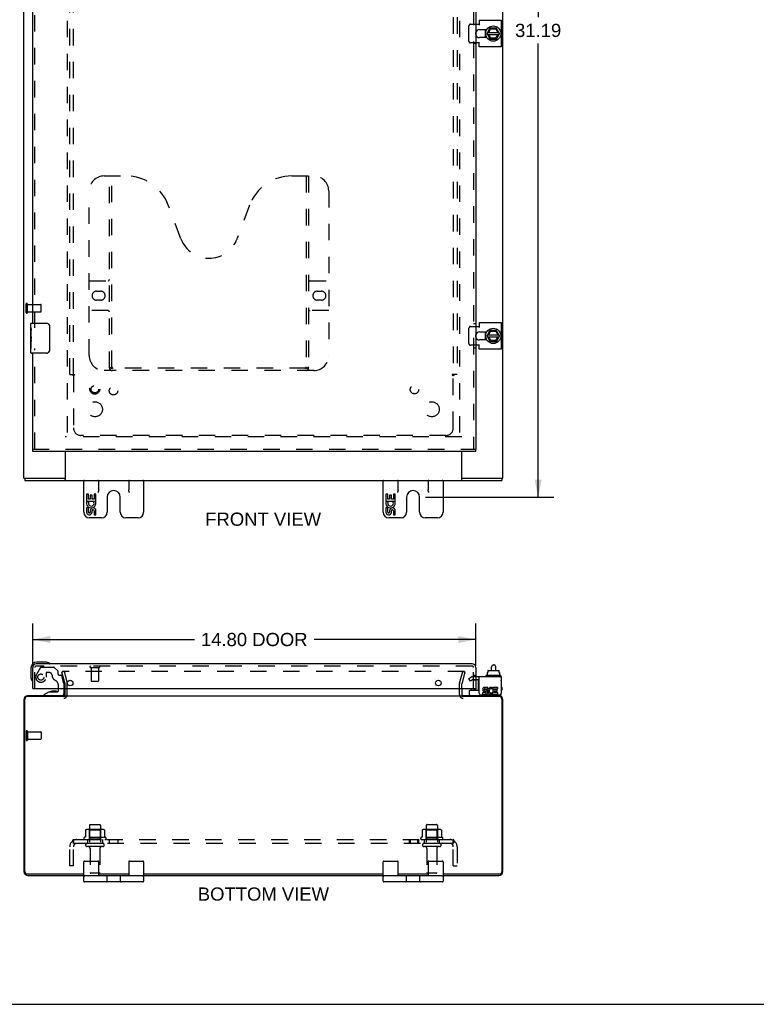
# Model space of a CAD drawing. Header units: inches. Extents: x 0 to 100, y 0 to 65.
# Tile 2 of 5: x 25 to 50, y 0 to 33. Entities that reach past the tile are written whole.
import ezdxf

# ---------------------------------------------------------------- set-up
doc = ezdxf.new("R2010")
doc.units = ezdxf.units.IN
doc.header["$LTSCALE"] = 5.5
doc.header["$MEASUREMENT"] = 0
doc.linetypes.add('HIDDEN', pattern=[0.2, 0.1, -0.1])
doc.layers.get('0').update_dxf_attribs({"linetype": 'CONTINUOUS'})
for name, color, linetype in [('DEFAULT_2', 8, 'HIDDEN'), ('DIMENSIONS', 7, 'CONTINUOUS'), ('DOOR_ASSEMBLY', 7, 'CONTINUOUS'), ('SUBPANEL', 7, 'CONTINUOUS')]:
    doc.layers.add(name, color=color, linetype=linetype)
doc.styles.get("Standard").update_dxf_attribs({"font": 'arial.ttf'})
doc.dimstyles.new('DIMSTYLE_1', dxfattribs={"dimtxt": 0.441176, "dimasz": 0.588235, "dimexe": 0.09, "dimexo": 0.07, "dimgap": 0.0375, "dimtad": 0, "dimtih": 1, "dimtoh": 1, "dimzin": 4, "dimdsep": 46, "dimtxsty": 'Standard', "dimblk": '_FILLED', "dimblk1": '_FILLED', "dimblk2": '_FILLED', "dimcen": 0.09, "dimadec": 3, "dimazin": 1, "dimtfac": 1, "dimtdec": 3, "dimtofl": 0, "dimtmove": 0, "dimatfit": 3, "dimldrblk": '_FILLED', "dimfxl": 0, "dimtolj": 1, "dimtzin": 4, "dimarcsym": 0})

# ---------------------------------------------------------------- blocks, each defined once
blk = doc.blocks.new('_FILLED')
at = {"color": 0, "linetype": 'ByBlock'}
blk.add_solid([(0, 0), (-1, 0.2), (-1, -0.2)], dxfattribs=at)
blk = doc.blocks.new('*D3')
at = {"layer": 'DIMENSIONS', "color": 2, "linetype": 'Continuous'}
for p, q in [((25.831, 11.311), (25.831, 12.716)), ((40.631, 11.311), (40.631, 12.716)), ((25.831, 12.186), (31.231, 12.186)), ((40.631, 12.186), (35.231, 12.186))]:
    blk.add_line(p, q, dxfattribs=at)
at = {"layer": 'DIMENSIONS', "color": 2, "linetype": 'Continuous', "xscale": 0.5882352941, "yscale": 0.5882352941, "zscale": 0.5882352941, "rotation": 180}
blk.add_blockref('_FILLED', (25.831, 12.186), dxfattribs=at)
at = {"layer": 'DIMENSIONS', "color": 2, "linetype": 'Continuous', "xscale": 0.5882352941, "yscale": 0.5882352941, "zscale": 0.5882352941}
blk.add_blockref('_FILLED', (40.631, 12.186), dxfattribs=at)
at = {"layer": 'DIMENSIONS', "color": 2, "linetype": 'Continuous', "insert": (33.231, 12.407), "char_height": 0.4412, "width": 3.55893, "attachment_point": 2, "line_spacing_factor": 0.9}
blk.add_mtext('14.80 DOOR', dxfattribs=at)
blk = doc.blocks.new('*D8')
at = {"layer": 'DIMENSIONS', "color": 2, "linetype": 'Continuous'}
for p, q in [((38.948, 48.128), (43.242, 48.128)), ((42.713, 48.128), (42.713, 32.976)), ((42.713, 16.941), (42.713, 32.094)), ((38.948, 16.941), (43.242, 16.941))]:
    blk.add_line(p, q, dxfattribs=at)
at = {"layer": 'DIMENSIONS', "color": 2, "linetype": 'Continuous', "xscale": 0.5882352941, "yscale": 0.5882352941, "zscale": 0.5882352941}
for p, rotation in [((42.713, 48.128), 90), ((42.713, 16.941), 270)]:
    blk.add_blockref('_FILLED', p, dxfattribs=dict(at, rotation=rotation))
at = {"layer": 'DIMENSIONS', "color": 2, "linetype": 'Continuous', "insert": (42.713, 32.755), "char_height": 0.4412, "width": 1.54166, "attachment_point": 2, "line_spacing_factor": 0.9}
blk.add_mtext('31.19', dxfattribs=at)

msp = doc.modelspace()

# ---------------------------------------------------------------- linework, layer by layer
at = {"color": 3, "linetype": 'Continuous'}
for p, q in [((25.537, 17.578), (25.537, 47.428)), ((41.537, 17.578), (41.537, 47.428)), ((40.631, 32.742), (40.743, 32.742)), ((40.743, 32.875), (41.48, 32.875)), ((40.743, 32.875), (40.743, 32.711)), ((41.48, 32.875), (41.48, 31.982)), ((40.756, 32.561), (40.999, 32.561)), ((40.999, 32.295), (40.756, 32.295)), ((40.743, 32.115), (40.631, 32.115)), ((40.743, 31.982), (40.743, 32.146)), ((41.48, 31.982), (40.743, 31.982)), ((40.743, 22.775), (41.48, 22.775)), ((40.743, 22.775), (40.743, 22.611)), ((41.48, 22.775), (41.48, 21.882)), ((40.631, 22.642), (40.743, 22.642)), ((40.756, 22.461), (40.999, 22.461)), ((40.743, 21.882), (40.743, 22.046)), ((40.999, 22.195), (40.756, 22.195)), ((40.743, 22.015), (40.631, 22.015)), ((41.48, 21.882), (40.743, 21.882)), ((26.912, 18.472), (26.912, 17.534)), ((40.162, 17.534), (40.162, 18.472)), ((25.57, 17.503), (41.504, 17.503)), ((25.649, 17.578), (26.852, 17.578)), ((40.221, 17.578), (41.424, 17.578)), ((41.48, 10.94), (40.743, 10.94)), ((40.743, 10.396), (40.743, 10.94)), ((41.48, 10.94), (41.48, 10.396)), ((26.912, 10.344), (26.912, 10.545)), ((40.162, 10.545), (40.162, 10.344)), ((41.028, 10.587), (40.928, 10.587)), ((40.928, 10.541), (41.028, 10.541)), ((41.028, 10.541), (41.028, 10.587)), ((41.172, 10.535), (41.19, 10.578)), ((41.368, 10.587), (41.198, 10.587)), ((41.198, 10.587), (41.198, 10.394)), ((41.245, 10.541), (41.368, 10.541)), ((41.245, 10.494), (41.245, 10.541)), ((41.368, 10.541), (41.368, 10.587)), ((25.57, 4.435), (25.57, 10.199)), ((26.912, 10.279), (25.65, 10.279)), ((26.899, 10.302), (25.654, 10.302)), ((26.912, 10.302), (40.162, 10.302)), ((41.424, 10.279), (40.162, 10.279)), ((41.42, 10.302), (40.175, 10.302)), ((40.803, 10.336), (41.42, 10.336)), ((40.959, 10.401), (40.858, 10.401)), ((40.858, 10.401), (40.858, 10.355)), ((40.858, 10.355), (40.959, 10.355)), ((40.913, 10.45), (40.963, 10.45)), ((40.959, 10.494), (40.928, 10.494)), ((41.198, 10.394), (41.184, 10.414)), ((41.198, 10.368), (41.198, 10.355)), ((41.198, 10.355), (41.368, 10.355)), ((41.345, 10.494), (41.245, 10.494)), ((41.245, 10.45), (41.345, 10.45)), ((41.245, 10.401), (41.245, 10.45)), ((41.368, 10.401), (41.245, 10.401)), ((41.345, 10.45), (41.345, 10.494)), ((41.368, 10.355), (41.368, 10.401)), ((41.504, 10.199), (41.504, 4.435)), ((25.537, 10.185), (25.537, 4.438)), ((41.537, 4.438), (41.537, 10.185)), ((25.65, 4.355), (27.537, 4.355)), ((25.673, 4.302), (27.537, 4.302)), ((28.037, 4.355), (29.037, 4.355)), ((28.037, 4.302), (29.037, 4.302)), ((29.537, 4.355), (37.537, 4.355)), ((29.537, 4.302), (37.537, 4.302)), ((38.037, 4.355), (39.037, 4.355)), ((38.037, 4.302), (39.037, 4.302)), ((39.537, 4.355), (41.424, 4.355)), ((39.537, 4.302), (41.401, 4.302))]:
    msp.add_line(p, q, dxfattribs=at)
at = {"color": 7, "linetype": 'Continuous'}
for p, q in [((41.014, 32.433), (41.102, 32.603)), ((41.065, 32.462), (41.125, 32.579)), ((41.319, 32.608), (41.111, 32.608)), ((41.119, 32.589), (41.125, 32.579)), ((41.125, 32.579), (41.297, 32.587)), ((41.302, 32.597), (41.297, 32.587)), ((41.297, 32.587), (41.365, 32.462)), ((41.421, 32.433), (41.327, 32.603)), ((40.949, 32.561), (40.949, 32.445)), ((40.949, 32.412), (40.949, 32.295)), ((40.965, 32.384), (40.952, 32.382)), ((41.014, 32.424), (41.102, 32.244)), ((41.028, 32.394), (41.406, 32.394)), ((41.029, 32.462), (41.405, 32.462)), ((41.131, 32.273), (41.072, 32.394)), ((41.111, 32.238), (41.318, 32.238)), ((41.125, 32.263), (41.131, 32.273)), ((41.294, 32.273), (41.131, 32.273)), ((41.365, 32.394), (41.294, 32.273)), ((41.3, 32.263), (41.294, 32.273)), ((41.327, 32.244), (41.421, 32.424)), ((40.949, 22.461), (40.949, 22.345)), ((41.014, 22.333), (41.102, 22.503)), ((41.065, 22.362), (41.125, 22.479)), ((41.319, 22.508), (41.111, 22.508)), ((41.119, 22.489), (41.125, 22.479)), ((41.125, 22.479), (41.297, 22.487)), ((41.302, 22.497), (41.297, 22.487)), ((41.297, 22.487), (41.365, 22.362)), ((41.421, 22.333), (41.327, 22.503)), ((40.949, 22.312), (40.949, 22.195)), ((40.965, 22.284), (40.952, 22.282)), ((41.014, 22.324), (41.102, 22.144)), ((41.028, 22.294), (41.406, 22.294)), ((41.029, 22.362), (41.405, 22.362)), ((41.131, 22.173), (41.072, 22.294)), ((41.111, 22.138), (41.318, 22.138)), ((41.125, 22.163), (41.131, 22.173)), ((41.294, 22.173), (41.131, 22.173)), ((41.365, 22.294), (41.294, 22.173)), ((41.3, 22.163), (41.294, 22.173)), ((41.327, 22.144), (41.421, 22.324)), ((25.537, 17.578), (25.645, 17.578)), ((25.57, 17.578), (25.57, 17.503)), ((26.852, 17.578), (26.912, 17.578)), ((26.912, 17.503), (26.912, 17.534)), ((27.537, 16.438), (27.537, 17.503)), ((28.037, 17.191), (28.037, 17.503)), ((29.037, 17.503), (29.037, 17.191)), ((29.537, 17.503), (29.537, 16.438)), ((37.537, 16.438), (37.537, 17.503)), ((38.037, 17.191), (38.037, 17.503)), ((39.037, 17.503), (39.037, 17.191)), ((39.537, 17.503), (39.537, 16.438)), ((40.162, 17.578), (40.221, 17.578)), ((40.162, 17.503), (40.162, 17.534)), ((41.424, 17.578), (41.536, 17.578)), ((41.504, 17.578), (41.504, 17.503)), ((27.691, 17.043), (27.628, 17.043)), ((27.628, 17.043), (27.628, 16.813)), ((27.628, 16.813), (27.889, 16.813)), ((27.698, 16.777), (27.641, 16.802)), ((27.691, 16.876), (27.691, 17.043)), ((27.753, 16.876), (27.691, 16.876)), ((27.814, 17.012), (27.753, 17.012)), ((27.753, 17.012), (27.753, 16.876)), ((27.814, 16.876), (27.814, 17.012)), ((27.879, 16.876), (27.814, 16.876)), ((27.889, 16.813), (27.862, 16.794)), ((27.942, 17.043), (27.879, 17.043)), ((27.879, 17.043), (27.879, 16.876)), ((27.924, 16.813), (27.942, 16.813)), ((27.942, 16.813), (27.942, 17.043)), ((28.318, 16.941), (28.318, 16.438)), ((28.756, 16.438), (28.756, 16.941)), ((37.691, 17.043), (37.628, 17.043)), ((37.628, 17.043), (37.628, 16.813)), ((37.628, 16.813), (37.889, 16.813)), ((37.698, 16.777), (37.641, 16.802)), ((37.691, 16.876), (37.691, 17.043)), ((37.753, 16.876), (37.691, 16.876)), ((37.814, 17.012), (37.753, 17.012)), ((37.753, 17.012), (37.753, 16.876)), ((37.814, 16.876), (37.814, 17.012)), ((37.879, 16.876), (37.814, 16.876)), ((37.889, 16.813), (37.862, 16.794)), ((37.942, 17.043), (37.879, 17.043)), ((37.879, 17.043), (37.879, 16.876)), ((37.924, 16.813), (37.942, 16.813)), ((37.942, 16.813), (37.942, 17.043)), ((38.318, 16.941), (38.318, 16.438)), ((38.756, 16.438), (38.756, 16.941)), ((27.691, 16.582), (27.628, 16.582)), ((27.628, 16.582), (27.628, 16.446)), ((27.691, 16.446), (27.691, 16.582)), ((27.753, 16.488), (27.753, 16.446)), ((27.814, 16.426), (27.814, 16.495)), ((27.879, 16.488), (27.879, 16.352)), ((27.942, 16.352), (27.942, 16.488)), ((37.691, 16.582), (37.628, 16.582)), ((37.628, 16.582), (37.628, 16.446)), ((37.691, 16.446), (37.691, 16.582)), ((37.753, 16.488), (37.753, 16.446)), ((37.814, 16.426), (37.814, 16.495)), ((37.879, 16.488), (37.879, 16.352)), ((37.942, 16.352), (37.942, 16.488)), ((28.133, 16.253), (27.722, 16.253)), ((27.879, 16.352), (27.942, 16.352)), ((29.352, 16.253), (28.941, 16.253)), ((38.133, 16.253), (37.722, 16.253)), ((37.879, 16.352), (37.942, 16.352)), ((39.352, 16.253), (38.941, 16.253)), ((41.16, 11.155), (41.16, 11.279)), ((41.22, 11.339), (41.24, 11.339)), ((41.3, 11.155), (41.3, 11.279)), ((40.961, 10.97), (40.961, 10.95)), ((41.458, 10.98), (40.971, 10.98)), ((41.013, 11.087), (41.028, 11.087)), ((41.013, 11.087), (41.013, 10.98)), ((41.028, 11.145), (41.028, 11.087)), ((41.04, 11.155), (41.395, 11.155)), ((41.406, 11.145), (41.406, 11.087)), ((41.406, 11.087), (41.423, 11.087)), ((41.423, 11.087), (41.423, 10.98)), ((41.468, 10.97), (41.468, 10.95)), ((40.418, 10.342), (40.418, 10.48)), ((40.428, 10.49), (40.743, 10.49)), ((41.48, 10.382), (41.48, 10.396)), ((27.537, 4.112), (27.537, 4.762)), ((27.562, 4.787), (28.012, 4.787)), ((28.037, 4.287), (28.037, 4.762)), ((29.037, 4.762), (29.037, 4.287)), ((29.062, 4.787), (29.512, 4.787)), ((29.537, 4.762), (29.537, 4.112)), ((37.537, 4.112), (37.537, 4.762)), ((37.562, 4.787), (38.012, 4.787)), ((38.037, 4.287), (38.037, 4.762)), ((39.037, 4.762), (39.037, 4.287)), ((39.062, 4.787), (39.512, 4.787)), ((39.537, 4.762), (39.537, 4.112)), ((29.512, 4.287), (27.562, 4.287)), ((28.242, 4.287), (28.242, 4.302)), ((28.832, 4.287), (28.832, 4.302)), ((39.512, 4.287), (37.562, 4.287)), ((38.242, 4.287), (38.242, 4.302)), ((38.832, 4.287), (38.832, 4.302)), ((29.512, 4.087), (27.562, 4.087)), ((28.318, 4.112), (28.318, 4.262)), ((28.756, 4.262), (28.756, 4.112)), ((39.512, 4.087), (37.562, 4.087)), ((38.318, 4.112), (38.318, 4.262)), ((38.756, 4.262), (38.756, 4.112)), ((0, 0), (100, 0))]:
    msp.add_line(p, q, dxfattribs=at)
for points in [[(40.961, 32.384), (40.963, 32.374), (40.967, 32.356), (40.972, 32.338)], [(40.972, 32.338), (40.979, 32.32), (40.987, 32.304), (40.992, 32.295)], [(40.961, 22.284), (40.963, 22.274), (40.967, 22.256), (40.972, 22.238)], [(40.972, 22.238), (40.979, 22.22), (40.987, 22.204), (40.992, 22.195)], [(28.037, 17.191), (28.036, 17.183), (28.035, 17.175), (28.034, 17.167), (28.032, 17.159), (28.029, 17.15), (28.027, 17.141), (28.023, 17.132), (28.02, 17.123), (28.016, 17.113), (28.012, 17.103)], [(29.062, 17.103), (29.057, 17.113), (29.054, 17.123), (29.05, 17.132), (29.047, 17.141), (29.044, 17.15), (29.041, 17.159), (29.039, 17.167), (29.038, 17.175), (29.037, 17.183), (29.037, 17.191)], [(38.037, 17.191), (38.036, 17.183), (38.035, 17.175), (38.034, 17.167), (38.032, 17.159), (38.029, 17.15), (38.027, 17.141), (38.023, 17.132), (38.02, 17.123), (38.016, 17.113), (38.012, 17.103)], [(39.062, 17.103), (39.057, 17.113), (39.054, 17.123), (39.05, 17.132), (39.047, 17.141), (39.044, 17.15), (39.041, 17.159), (39.039, 17.167), (39.038, 17.175), (39.037, 17.183), (39.037, 17.191)]]:
    msp.add_lwpolyline(points, dxfattribs=at)
for centre in [(41.215, 32.428), (41.215, 22.328)]:
    msp.add_circle(centre, 0.254, dxfattribs=at)
for centre, radius, start, end in [((41.111, 32.598), 0.01, 90, 152.7647), ((41.319, 32.598), 0.01, 28.8968, 90), ((41.215, 32.428), 0.266, 150.0137, 190), ((41.215, 32.428), 0.281, 151.7622, 160.7964), ((41.215, 32.428), 0.281, 199.2036, 208.2378), ((41.023, 32.428), 0.01, 152.7647, 205.9948), ((41.111, 32.248), 0.01, 205.9948, 270), ((41.318, 32.248), 0.01, 270, 332.3947), ((41.413, 32.428), 0.01, 332.3947, 28.8968), ((41.215, 32.428), 0.266, 356.1514, 3.5482), ((41.215, 22.328), 0.266, 150.0137, 190), ((41.215, 22.328), 0.281, 151.7622, 160.7964), ((41.111, 22.498), 0.01, 90, 152.7647), ((41.319, 22.498), 0.01, 28.8968, 90), ((41.215, 22.328), 0.281, 199.2036, 208.2378), ((41.023, 22.328), 0.01, 152.7647, 205.9948), ((41.111, 22.148), 0.01, 205.9948, 270), ((41.318, 22.148), 0.01, 270, 332.3947), ((41.413, 22.328), 0.01, 332.3947, 28.8968), ((41.215, 22.328), 0.266, 356.1514, 3.5482), ((27.562, 17.478), 0.025, 90, 180), ((28.012, 17.478), 0.025, 0, 90), ((29.062, 17.478), 0.025, 90, 180), ((29.512, 17.478), 0.025, 0, 90), ((37.562, 17.478), 0.025, 90, 180), ((38.012, 17.478), 0.025, 0, 90), ((39.062, 17.478), 0.025, 90, 180), ((39.512, 17.478), 0.025, 0, 90), ((28.537, 16.941), 0.219, 0, 180), ((38.537, 16.941), 0.219, 0, 180), ((27.785, 16.74), 0.157, 156.5966, 341.8791), ((27.785, 16.74), 0.0943, 156.5966, 35.1122), ((27.785, 16.74), 0.157, 25.737, 27.8532), ((27.788, 16.74), 0.154, 341.4199, 26.1963), ((37.785, 16.74), 0.157, 156.5966, 341.8791), ((37.785, 16.74), 0.0943, 156.5966, 35.1122), ((37.785, 16.74), 0.157, 25.737, 27.8532), ((37.788, 16.74), 0.154, 341.4199, 26.1963), ((27.722, 16.446), 0.0943, 179.9911, 347.4338), ((27.722, 16.446), 0.0314, 180, 0.0485), ((27.848, 16.488), 0.0943, 0, 180), ((27.848, 16.483), 0.0362, 83.4285, 161.7628), ((27.848, 16.488), 0.0314, 0, 81.2295), ((37.722, 16.446), 0.0943, 179.9911, 347.4338), ((37.722, 16.446), 0.0314, 180, 0.0485), ((37.848, 16.488), 0.0943, 0, 180), ((37.848, 16.483), 0.0362, 83.4285, 161.7628), ((37.848, 16.488), 0.0314, 0, 81.2295), ((27.722, 16.438), 0.185, 180, 270), ((28.133, 16.438), 0.185, 270, 360), ((28.941, 16.438), 0.185, 180, 270), ((29.352, 16.438), 0.185, 270, 360), ((37.722, 16.438), 0.185, 180, 270), ((38.133, 16.438), 0.185, 270, 360), ((38.941, 16.438), 0.185, 180, 270), ((39.352, 16.438), 0.185, 270, 360), ((41.22, 11.279), 0.06, 90, 180), ((41.24, 11.279), 0.06, 0, 90), ((40.971, 10.97), 0.01, 90, 180), ((40.971, 10.95), 0.01, 180, 270), ((41.458, 10.97), 0.01, 0, 90), ((41.458, 10.95), 0.01, 270, 360), ((41.465, 10.822), 0.0162, 343.791, 16.209), ((40.428, 10.48), 0.01, 90, 180), ((40.458, 10.342), 0.04, 180, 270), ((41.4, 10.382), 0.08, 280.1814, 360), ((27.562, 4.762), 0.025, 90, 180), ((28.012, 4.762), 0.025, 0, 90), ((29.062, 4.762), 0.025, 90, 180), ((29.512, 4.762), 0.025, 0, 90), ((37.562, 4.762), 0.025, 90, 180), ((38.012, 4.762), 0.025, 0, 90), ((39.062, 4.762), 0.025, 90, 180), ((39.512, 4.762), 0.025, 0, 90), ((27.562, 4.262), 0.025, 90, 180), ((28.293, 4.262), 0.025, 0, 90), ((28.781, 4.262), 0.025, 90, 180), ((29.512, 4.262), 0.025, 0, 90), ((37.562, 4.262), 0.025, 90, 180), ((38.293, 4.262), 0.025, 0, 90), ((38.781, 4.262), 0.025, 90, 180), ((39.512, 4.262), 0.025, 0, 90), ((27.562, 4.112), 0.025, 180, 270), ((28.293, 4.112), 0.025, 270, 360), ((28.781, 4.112), 0.025, 180, 270), ((29.512, 4.112), 0.025, 270, 360), ((37.562, 4.112), 0.025, 180, 270), ((38.293, 4.112), 0.025, 270, 360), ((38.781, 4.112), 0.025, 180, 270), ((39.512, 4.112), 0.025, 270, 360)]:
    msp.add_arc(centre, radius, start, end, dxfattribs=at)
at = {"color": 3, "linetype": 'Continuous'}
for centre, radius, start, end in [((40.756, 32.428), 0.133, 90, 159.8895), ((40.756, 32.428), 0.133, 200.1105, 270), ((40.756, 22.328), 0.133, 90, 159.8895), ((40.756, 22.328), 0.133, 200.1105, 270), ((40.928, 10.517), 0.0696, 89.9911, 257.4338), ((40.928, 10.517), 0.0232, 90, 270.0485), ((41.144, 10.471), 0.116, 66.5966, 251.8791), ((41.144, 10.471), 0.0696, 66.5966, 305.1122), ((25.654, 10.185), 0.117, 90, 180), ((25.65, 10.199), 0.08, 90, 180), ((26.87, 10.344), 0.042, 270, 360), ((40.204, 10.344), 0.042, 180, 270), ((40.803, 10.396), 0.06, 180, 270), ((40.959, 10.425), 0.0696, 270, 90), ((40.959, 10.425), 0.0232, 270, 351.2295), ((40.955, 10.424), 0.0267, 353.4285, 71.7628), ((41.144, 10.469), 0.114, 251.4199, 296.1963), ((41.144, 10.471), 0.116, 295.737, 297.8532), ((41.42, 10.396), 0.06, 270, 360), ((41.42, 10.185), 0.117, 0, 90), ((41.424, 10.199), 0.08, 0, 90), ((25.673, 4.438), 0.136, 180, 270), ((25.65, 4.435), 0.08, 180, 270), ((41.401, 4.438), 0.136, 270, 360), ((41.424, 4.435), 0.08, 270, 360)]:
    msp.add_arc(centre, radius, start, end, dxfattribs=at)
at = {"color": 7, "linetype": 'Continuous'}
for centre, major_axis, ratio, start_param, end_param in [((41.04, 11.145), (0.0111, 0), 0.898834, 1.570796, 3.141593), ((41.395, 11.145), (0.0113, 0), 0.88616, 0, 1.570796)]:
    msp.add_ellipse(centre, major_axis=major_axis, ratio=ratio, start_param=start_param, end_param=end_param, dxfattribs=at)
at = {"layer": 'DEFAULT_2', "color": 8, "linetype": 'HIDDEN'}
for p, q in [((26.987, 46.053), (26.987, 18.953)), ((40.087, 46.053), (40.087, 18.953)), ((40.402, 32.175), (40.402, 32.682)), ((40.454, 32.742), (40.631, 32.742)), ((40.631, 32.115), (40.454, 32.115)), ((25.612, 23.111), (25.612, 23.395)), ((25.655, 23.111), (25.655, 23.395)), ((25.655, 23.377), (26.102, 23.377)), ((26.112, 23.139), (26.112, 23.367)), ((25.655, 23.129), (26.102, 23.129)), ((40.402, 22.075), (40.402, 22.582)), ((40.454, 22.642), (40.631, 22.642)), ((40.631, 22.015), (40.454, 22.015)), ((40.162, 18.953), (26.912, 18.953)), ((26.88, 11.115), (26.807, 11.095)), ((26.911, 10.709), (26.807, 11.095)), ((40.245, 11.115), (26.828, 11.115)), ((26.88, 11.115), (26.983, 10.729)), ((40.09, 10.729), (40.193, 11.115)), ((40.266, 11.095), (40.162, 10.709)), ((40.193, 11.115), (40.266, 11.095)), ((40.402, 10.884), (40.474, 10.926)), ((40.454, 10.794), (40.402, 10.884)), ((40.743, 10.94), (40.526, 10.94)), ((26.912, 10.545), (26.912, 10.703)), ((26.987, 10.344), (26.987, 10.703)), ((40.087, 10.344), (40.087, 10.703)), ((40.162, 10.545), (40.162, 10.703)), ((40.526, 10.836), (40.454, 10.794)), ((40.743, 10.836), (40.526, 10.836)), ((25.612, 9.119), (25.612, 8.835)), ((25.655, 9.119), (25.655, 8.835)), ((25.655, 9.101), (26.102, 9.101)), ((26.112, 9.091), (26.112, 8.863)), ((25.655, 8.853), (26.102, 8.853)), ((27.724, 5.972), (27.724, 5.377)), ((27.754, 6.002), (28.069, 6.002)), ((28.099, 5.972), (28.099, 5.377)), ((38.974, 5.972), (38.974, 5.377)), ((39.004, 6.002), (39.319, 6.002)), ((39.349, 5.972), (39.349, 5.377)), ((27.593, 5.817), (27.593, 5.599)), ((28.167, 5.838), (27.656, 5.838)), ((27.728, 5.818), (27.708, 5.838)), ((27.728, 5.522), (27.728, 5.818)), ((28.095, 5.818), (27.728, 5.818)), ((28.095, 5.818), (28.115, 5.838)), ((28.095, 5.522), (28.095, 5.818)), ((28.23, 5.817), (28.23, 5.599)), ((38.843, 5.817), (38.843, 5.599)), ((39.417, 5.838), (38.906, 5.838)), ((38.978, 5.818), (38.958, 5.838)), ((39.345, 5.818), (38.978, 5.818)), ((38.978, 5.522), (38.978, 5.818)), ((39.345, 5.818), (39.365, 5.838)), ((39.345, 5.522), (39.345, 5.818)), ((39.48, 5.817), (39.48, 5.599)), ((28.267, 5.572), (27.556, 5.572)), ((27.577, 5.502), (28.246, 5.502)), ((28.169, 5.377), (27.654, 5.377)), ((28.169, 5.267), (27.654, 5.267)), ((27.728, 5.522), (27.708, 5.502)), ((28.095, 5.522), (27.728, 5.522)), ((28.095, 5.522), (28.115, 5.502)), ((39.517, 5.572), (38.806, 5.572)), ((38.827, 5.502), (39.496, 5.502)), ((39.419, 5.377), (38.904, 5.377)), ((39.419, 5.267), (38.904, 5.267)), ((38.978, 5.522), (38.958, 5.502)), ((39.345, 5.522), (38.978, 5.522)), ((39.345, 5.522), (39.365, 5.502)), ((27.747, 5.205), (27.747, 4.407)), ((28.077, 5.205), (28.077, 4.407)), ((38.997, 5.205), (38.997, 4.407)), ((39.327, 5.205), (39.327, 4.407)), ((28.047, 4.377), (27.777, 4.377)), ((39.297, 4.377), (39.027, 4.377))]:
    msp.add_line(p, q, dxfattribs=at)
for points in [[(40.454, 32.742), (40.448, 32.742), (40.443, 32.741), (40.437, 32.739), (40.432, 32.736), (40.426, 32.733), (40.422, 32.729), (40.417, 32.724), (40.414, 32.719), (40.41, 32.714), (40.407, 32.708), (40.405, 32.702), (40.403, 32.695), (40.403, 32.689), (40.402, 32.682)], [(40.402, 32.175), (40.403, 32.168), (40.403, 32.161), (40.405, 32.155), (40.407, 32.149), (40.41, 32.143), (40.414, 32.137), (40.417, 32.132), (40.422, 32.128), (40.426, 32.124), (40.432, 32.121), (40.437, 32.118), (40.443, 32.116), (40.448, 32.115), (40.454, 32.115)], [(40.454, 22.642), (40.448, 22.642), (40.443, 22.641), (40.437, 22.639), (40.432, 22.636), (40.426, 22.633), (40.422, 22.629), (40.417, 22.624), (40.414, 22.619), (40.41, 22.614), (40.407, 22.608), (40.405, 22.602), (40.403, 22.595), (40.403, 22.589), (40.402, 22.582)], [(40.402, 22.075), (40.403, 22.068), (40.403, 22.061), (40.405, 22.055), (40.407, 22.049), (40.41, 22.043), (40.414, 22.037), (40.417, 22.032), (40.422, 22.028), (40.426, 22.024), (40.432, 22.021), (40.437, 22.018), (40.443, 22.016), (40.448, 22.015), (40.454, 22.015)], [(26.828, 11.115), (26.827, 11.115), (26.825, 11.115), (26.824, 11.114), (26.823, 11.114), (26.822, 11.114), (26.821, 11.113), (26.82, 11.112), (26.819, 11.112), (26.818, 11.111), (26.817, 11.11), (26.816, 11.109), (26.815, 11.108), (26.815, 11.107), (26.814, 11.106), (26.814, 11.105), (26.813, 11.104), (26.813, 11.103), (26.813, 11.102), (26.813, 11.1)], [(26.813, 11.1), (26.813, 11.099), (26.813, 11.098), (26.813, 11.097)], [(40.258, 11.107), (40.258, 11.108), (40.257, 11.109), (40.256, 11.11), (40.255, 11.111), (40.255, 11.112), (40.253, 11.112), (40.252, 11.113), (40.251, 11.114), (40.25, 11.114), (40.249, 11.114), (40.248, 11.115), (40.247, 11.115), (40.245, 11.115)], [(40.258, 11.107), (40.259, 11.106), (40.259, 11.105), (40.26, 11.104), (40.26, 11.103), (40.26, 11.102), (40.26, 11.1)], [(40.26, 11.1), (40.26, 11.099), (40.26, 11.098), (40.26, 11.097)], [(27.593, 5.599), (27.593, 5.597), (27.592, 5.596), (27.592, 5.595), (27.592, 5.594), (27.591, 5.594), (27.591, 5.593), (27.591, 5.593), (27.59, 5.592), (27.59, 5.592), (27.59, 5.592), (27.589, 5.591), (27.589, 5.591), (27.589, 5.591), (27.588, 5.59), (27.588, 5.59), (27.588, 5.59), (27.588, 5.59), (27.587, 5.59)], [(27.599, 5.826), (27.597, 5.825), (27.596, 5.824), (27.595, 5.823), (27.594, 5.821), (27.593, 5.82), (27.593, 5.818), (27.593, 5.817)], [(28.225, 5.826), (28.226, 5.825), (28.227, 5.824), (28.228, 5.823), (28.229, 5.821), (28.23, 5.82), (28.23, 5.818), (28.23, 5.817)], [(28.236, 5.59), (28.235, 5.59), (28.235, 5.59), (28.235, 5.59), (28.235, 5.59), (28.234, 5.591), (28.234, 5.591), (28.234, 5.591), (28.233, 5.592), (28.233, 5.592), (28.233, 5.592), (28.232, 5.593), (28.232, 5.593), (28.232, 5.594), (28.231, 5.594), (28.231, 5.595), (28.231, 5.596), (28.231, 5.597), (28.23, 5.599)], [(38.843, 5.599), (38.843, 5.597), (38.842, 5.596), (38.842, 5.595), (38.842, 5.594), (38.841, 5.594), (38.841, 5.593), (38.841, 5.593), (38.84, 5.592), (38.84, 5.592), (38.84, 5.592), (38.839, 5.591), (38.839, 5.591), (38.839, 5.591), (38.838, 5.59), (38.838, 5.59), (38.838, 5.59), (38.838, 5.59), (38.837, 5.59)], [(38.849, 5.826), (38.847, 5.825), (38.846, 5.824), (38.845, 5.823), (38.844, 5.821), (38.843, 5.82), (38.843, 5.818), (38.843, 5.817)], [(39.475, 5.826), (39.476, 5.825), (39.477, 5.824), (39.478, 5.823), (39.479, 5.821), (39.48, 5.82), (39.48, 5.818), (39.48, 5.817)], [(39.486, 5.59), (39.485, 5.59), (39.485, 5.59), (39.485, 5.59), (39.485, 5.59), (39.484, 5.591), (39.484, 5.591), (39.484, 5.591), (39.483, 5.592), (39.483, 5.592), (39.483, 5.592), (39.482, 5.593), (39.482, 5.593), (39.482, 5.594), (39.481, 5.594), (39.481, 5.595), (39.481, 5.596), (39.481, 5.597), (39.48, 5.599)]]:
    msp.add_lwpolyline(points, dxfattribs=at)
for centre, radius, start, end in [((40.756, 32.428), 0.133, 159.8895, 200.1105), ((25.633, 23.395), 0.0215, 360, 180), ((26.102, 23.367), 0.01, 360, 90), ((25.633, 23.111), 0.0215, 180, 0), ((26.102, 23.139), 0.01, 270, 0), ((40.756, 22.328), 0.133, 159.8895, 200.1105), ((40.526, 10.836), 0.104, 90, 120), ((26.887, 10.703), 0.025, 0, 15), ((26.887, 10.703), 0.1, 0, 15), ((40.187, 10.703), 0.1, 165, 180), ((40.187, 10.703), 0.025, 165, 180), ((26.87, 10.344), 0.117, 270, 360), ((40.204, 10.344), 0.117, 180, 270), ((25.633, 9.119), 0.0215, 0, 180), ((26.102, 9.091), 0.01, 0, 90), ((25.633, 8.835), 0.0215, 180, 360), ((26.102, 8.863), 0.01, 270, 360), ((27.754, 5.972), 0.03, 90, 180), ((28.069, 5.972), 0.03, 0, 90), ((39.004, 5.972), 0.03, 90, 180), ((39.319, 5.972), 0.03, 0, 90), ((27.656, 5.697), 0.141, 90, 113.95), ((28.167, 5.697), 0.141, 66.05, 90), ((38.906, 5.697), 0.141, 90, 113.95), ((39.417, 5.697), 0.141, 66.05, 90), ((27.577, 5.541), 0.0384, 124.4497, 270), ((27.912, 4.972), 0.698, 117.6814, 120.6631), ((27.654, 5.322), 0.055, 90, 270), ((27.684, 5.205), 0.0625, 0, 90), ((28.139, 5.205), 0.0625, 90, 180), ((28.169, 5.322), 0.055, 270, 90), ((27.912, 4.972), 0.698, 59.3369, 62.3186), ((28.246, 5.541), 0.0384, 270, 55.5503), ((38.827, 5.541), 0.0384, 124.4497, 270), ((39.162, 4.972), 0.698, 117.6814, 120.6631), ((38.904, 5.322), 0.055, 90, 270), ((38.934, 5.205), 0.0625, 0, 90), ((39.389, 5.205), 0.0625, 90, 180), ((39.419, 5.322), 0.055, 270, 90), ((39.162, 4.972), 0.698, 59.3369, 62.3186), ((39.496, 5.541), 0.0384, 270, 55.5503), ((27.777, 4.407), 0.03, 180, 270), ((28.047, 4.407), 0.03, 270, 360), ((39.027, 4.407), 0.03, 180, 270), ((39.297, 4.407), 0.03, 270, 360)]:
    msp.add_arc(centre, radius, start, end, dxfattribs=at)
at = {"layer": 'DOOR_ASSEMBLY', "color": 8, "linetype": 'HIDDEN'}
for p, q in [((40.556, 46.46), (40.556, 18.547)), ((25.906, 22.598), (25.906, 42.408)), ((40.631, 32.097), (40.556, 32.097)), ((28.219, 27.672), (28.955, 27.672)), ((28.394, 21.262), (28.394, 27.672)), ((28.474, 21.292), (28.474, 27.672)), ((34.482, 27.672), (35.219, 27.672)), ((34.964, 27.672), (34.964, 21.292)), ((35.044, 27.672), (35.044, 21.262)), ((27.719, 21.672), (27.719, 27.172)), ((35.719, 27.172), (35.719, 21.672)), ((30.782, 25.571), (30.359, 26.699)), ((33.078, 26.699), (32.655, 25.571)), ((27.719, 24.172), (28.354, 24.172)), ((35.084, 24.172), (35.719, 24.172)), ((27.963, 23.822), (28.1, 23.822)), ((35.338, 23.822), (35.475, 23.822)), ((28.1, 23.522), (27.963, 23.522)), ((35.475, 23.522), (35.338, 23.522)), ((28.354, 23.172), (27.719, 23.172)), ((35.719, 23.172), (35.084, 23.172)), ((40.631, 22.735), (40.556, 22.735)), ((25.906, 18.547), (25.906, 21.908)), ((40.631, 21.922), (40.556, 21.922)), ((35.219, 21.172), (28.219, 21.172)), ((34.96, 21.252), (28.477, 21.252)), ((25.831, 18.547), (40.631, 18.547)), ((25.906, 10.545), (25.906, 11.253)), ((40.514, 11.295), (25.948, 11.295)), ((26.092, 11.251), (25.957, 11.018)), ((26.118, 11.266), (26.53, 11.266)), ((26.666, 11.142), (26.551, 11.257)), ((27.764, 11.252), (28.048, 11.252)), ((27.782, 11.252), (27.782, 10.805)), ((28.03, 11.252), (28.03, 10.805)), ((40.556, 10.545), (40.556, 11.253)), ((26.278, 11.065), (26.278, 10.932)), ((26.388, 11.081), (26.294, 11.081)), ((26.672, 11.128), (26.672, 11.05)), ((26.731, 10.991), (26.776, 10.991)), ((26.874, 10.712), (26.805, 10.968)), ((40.631, 10.986), (40.556, 10.986)), ((26.689, 10.545), (26.689, 10.655)), ((26.874, 10.712), (26.874, 10.545)), ((27.792, 10.795), (28.02, 10.795)), ((40.631, 10.83), (40.556, 10.83)), ((26.795, 10.302), (26.205, 10.302))]:
    msp.add_line(p, q, dxfattribs=at)
at = {"layer": 'DOOR_ASSEMBLY', "color": 3, "linetype": 'Continuous'}
for p, q in [((40.631, 46.46), (40.631, 18.547)), ((25.831, 22.753), (25.831, 42.253)), ((25.831, 18.547), (25.831, 21.753)), ((40.631, 18.472), (25.831, 18.472)), ((25.831, 10.545), (25.831, 11.253)), ((40.514, 11.37), (25.948, 11.37)), ((40.631, 11.253), (40.631, 10.545)), ((25.831, 10.545), (40.631, 10.545))]:
    msp.add_line(p, q, dxfattribs=at)
at = {"layer": 'DOOR_ASSEMBLY', "color": 7, "linetype": 'Continuous'}
for p, q in [((25.771, 22.594), (25.771, 22.738)), ((25.786, 22.753), (26.296, 22.753)), ((25.771, 22.338), (25.771, 22.591)), ((25.78, 22.536), (25.771, 22.536)), ((25.771, 22.368), (25.781, 22.368)), ((25.781, 22.368), (25.781, 22.525)), ((26.396, 22.653), (26.396, 21.853)), ((25.771, 21.768), (25.771, 22.336)), ((25.774, 22.306), (25.771, 22.306)), ((25.771, 22.174), (25.78, 22.174)), ((25.771, 22.138), (25.781, 22.138)), ((25.771, 22.075), (25.781, 22.075)), ((25.781, 22.185), (25.781, 22.238)), ((25.781, 21.907), (25.781, 22.138)), ((25.771, 21.907), (25.781, 21.907)), ((26.296, 21.753), (25.786, 21.753)), ((25.831, 18.472), (25.831, 18.547)), ((40.631, 18.472), (40.631, 18.547)), ((25.771, 11.23), (25.771, 10.941)), ((26.26, 11.43), (25.971, 11.43)), ((26.298, 11.427), (26.26, 11.43)), ((25.771, 10.941), (25.774, 10.903)), ((26.689, 10.471), (26.689, 10.545)), ((26.874, 10.545), (26.874, 10.381)), ((40.475, 10.545), (40.475, 10.503)), ((40.55, 10.535), (40.549, 10.545)), ((40.55, 10.535), (40.631, 10.535)), ((40.631, 10.545), (40.631, 10.49)), ((40.721, 10.503), (40.721, 10.836)), ((41.506, 10.583), (41.506, 10.503)), ((26.381, 10.44), (26.205, 10.341)), ((26.205, 10.302), (26.205, 10.341)), ((26.381, 10.44), (26.658, 10.44)), ((26.47, 10.457), (26.469, 10.457)), ((26.61, 10.457), (26.47, 10.457)), ((26.61, 10.457), (26.611, 10.457))]:
    msp.add_line(p, q, dxfattribs=at)
for points in [[(25.771, 22.594), (25.771, 22.591), (25.772, 22.587), (25.773, 22.581), (25.774, 22.575), (25.775, 22.568), (25.777, 22.561), (25.778, 22.552), (25.779, 22.544), (25.78, 22.535), (25.781, 22.525)], [(26.389, 22.689), (26.391, 22.684), (26.393, 22.678), (26.394, 22.672), (26.395, 22.666), (26.396, 22.66), (26.396, 22.653)], [(25.771, 22.338), (25.771, 22.331), (25.772, 22.323), (25.773, 22.315), (25.774, 22.306), (25.775, 22.298), (25.776, 22.289), (25.777, 22.28), (25.778, 22.271), (25.779, 22.262), (25.78, 22.253), (25.781, 22.245), (25.781, 22.238)], [(25.781, 22.185), (25.781, 22.179), (25.78, 22.172), (25.78, 22.166), (25.779, 22.16), (25.779, 22.155), (25.778, 22.149)], [(26.396, 21.853), (26.396, 21.847), (26.395, 21.841), (26.394, 21.835), (26.393, 21.829), (26.391, 21.823), (26.389, 21.817)]]:
    msp.add_lwpolyline(points, dxfattribs=at)
at = {"layer": 'DOOR_ASSEMBLY', "color": 8, "linetype": 'HIDDEN'}
for points in [[(28.384, 21.292), (28.396, 21.284), (28.408, 21.276), (28.42, 21.269), (28.432, 21.263), (28.444, 21.258), (28.455, 21.255), (28.466, 21.253), (28.477, 21.252)], [(34.96, 21.252), (34.971, 21.253), (34.982, 21.255), (34.994, 21.258), (35.005, 21.263), (35.017, 21.269), (35.029, 21.276), (35.041, 21.284), (35.054, 21.292)]]:
    msp.add_lwpolyline(points, dxfattribs=at)
for centre, radius in [((27.906, 20.547), 0.164), ((27.906, 20.547), 0.124), ((26.106, 10.932), 0.103)]:
    msp.add_circle(centre, radius, dxfattribs=at)
at = {"layer": 'DOOR_ASSEMBLY', "color": 3, "linetype": 'Continuous'}
for centre in [(27.081, 10.733), (39.381, 10.733)]:
    msp.add_circle(centre, 0.094, dxfattribs=at)
at = {"layer": 'DOOR_ASSEMBLY', "color": 8, "linetype": 'HIDDEN'}
for centre, radius, start, end in [((28.219, 27.172), 0.5, 90, 180), ((28.955, 26.172), 1.5, 20.5519, 90), ((34.482, 26.172), 1.5, 90, 159.4481), ((35.219, 27.172), 0.5, 0, 90), ((31.719, 25.922), 1, 200.5519, 339.4481), ((28.354, 24.212), 0.04, 270, 360), ((35.084, 24.212), 0.04, 180, 270), ((27.963, 23.672), 0.15, 90, 270), ((28.1, 23.672), 0.15, 270, 90), ((35.338, 23.672), 0.15, 90, 270), ((35.475, 23.672), 0.15, 270, 90), ((28.354, 23.132), 0.04, 0, 90), ((35.084, 23.132), 0.04, 90, 180), ((28.219, 21.672), 0.5, 180, 270), ((35.219, 21.672), 0.5, 270, 360), ((28.484, 21.262), 0.09, 180, 270), ((28.514, 21.292), 0.04, 180, 270), ((34.924, 21.292), 0.04, 270, 360), ((34.954, 21.262), 0.09, 270, 360), ((25.948, 11.253), 0.042, 90, 180), ((26.118, 11.236), 0.03, 90, 150), ((26.53, 11.236), 0.03, 45, 90), ((27.764, 11.274), 0.0215, 90, 270), ((28.048, 11.274), 0.0215, 270, 90), ((40.514, 11.253), 0.042, 0, 90), ((26.106, 10.932), 0.172, 150, 360), ((26.294, 11.065), 0.016, 90, 180), ((26.388, 10.991), 0.09, 0, 90), ((26.663, 10.991), 0.185, 180, 244.2582), ((26.652, 11.128), 0.02, 0, 45), ((26.731, 11.05), 0.059, 180, 270), ((26.776, 10.96), 0.031, 15, 90), ((26.501, 10.655), 0.188, 0, 64.2582), ((27.792, 10.805), 0.01, 180, 270), ((28.02, 10.805), 0.01, 270, 360)]:
    msp.add_arc(centre, radius, start, end, dxfattribs=at)
at = {"layer": 'DOOR_ASSEMBLY', "color": 7, "linetype": 'Continuous'}
for centre, radius, start, end in [((25.786, 22.738), 0.015, 90, 180), ((26.296, 22.653), 0.1, 21.1999, 90), ((25.786, 21.768), 0.015, 180, 270), ((26.296, 21.853), 0.1, 270, 338.8001), ((25.971, 11.23), 0.2, 90, 180), ((26.26, 11.18), 0.25, 59.1101, 90), ((26.381, 11.385), 0.015, 270, 353.6204), ((26.381, 11.382), 0.015, 6.3796, 59.1101), ((26.021, 10.941), 0.25, 180, 210.8899), ((25.819, 10.82), 0.015, 210.8899, 263.6204), ((25.816, 10.82), 0.015, 276.3796, 360), ((40.751, 10.643), 0.03, 189, 253.8099), ((41.476, 10.583), 0.03, 0, 82.2332), ((26.47, 10.367), 0.09, 90.672, 125.1877), ((26.61, 10.367), 0.09, 55.0768, 89.328), ((26.658, 10.471), 0.031, 270, 360), ((26.795, 10.381), 0.079, 270, 360), ((40.505, 10.503), 0.03, 180, 205.717), ((40.691, 10.503), 0.03, 334.2815, 360), ((41.476, 10.503), 0.03, 277.7668, 360)]:
    msp.add_arc(centre, radius, start, end, dxfattribs=at)
at = {"layer": 'DOOR_ASSEMBLY', "color": 3, "linetype": 'Continuous'}
for centre, start, end in [((25.948, 11.253), 90, 180), ((40.514, 11.253), 0, 90)]:
    msp.add_arc(centre, 0.117, start, end, dxfattribs=at)
at = {"layer": 'DOOR_ASSEMBLY', "color": 7, "linetype": 'Continuous'}
msp.add_ellipse((25.971, 22.171), major_axis=(0.2, 0), ratio=0.432808, start_param=3.141593, end_param=3.403409, dxfattribs=at)
at = {"layer": 'SUBPANEL', "color": 8, "linetype": 'HIDDEN'}
for p, q in [((27.068, 21.035), (27.068, 43.972)), ((27.193, 21.035), (27.193, 43.972)), ((39.88, 43.972), (39.88, 21.035)), ((40.005, 43.972), (40.005, 21.035)), ((27.068, 21.035), (27.154, 21.035)), ((27.154, 21.035), (27.234, 21.035)), ((27.193, 20.999), (27.193, 19.253)), ((27.212, 21.012), (27.206, 21.008)), ((39.919, 21.035), (39.839, 21.035)), ((39.883, 21.001), (39.88, 20.999)), ((39.88, 19.253), (39.88, 20.999)), ((40.005, 21.035), (39.919, 21.035)), ((39.63, 19.003), (27.443, 19.003)), ((27.068, 4.627), (27.068, 5.265)), ((27.154, 5.448), (27.234, 5.352)), ((27.193, 5.377), (27.193, 5.502)), ((27.193, 5.502), (39.88, 5.502)), ((27.193, 5.434), (27.193, 5.433)), ((39.88, 5.377), (27.193, 5.377)), ((27.193, 4.627), (27.193, 5.265)), ((27.201, 5.404), (27.201, 5.406)), ((27.202, 5.402), (27.201, 5.404)), ((27.202, 5.401), (27.202, 5.402)), ((27.203, 5.399), (27.202, 5.401)), ((27.204, 5.398), (27.203, 5.399)), ((27.204, 5.396), (27.204, 5.398)), ((27.205, 5.395), (27.204, 5.396)), ((27.205, 5.393), (27.205, 5.395)), ((27.206, 5.392), (27.205, 5.393)), ((27.207, 5.391), (27.206, 5.392)), ((27.207, 5.389), (27.207, 5.391)), ((27.208, 5.388), (27.207, 5.389)), ((27.208, 5.387), (27.208, 5.388)), ((27.209, 5.386), (27.208, 5.387)), ((27.209, 5.385), (27.209, 5.386)), ((27.21, 5.383), (27.209, 5.385)), ((27.211, 5.382), (27.21, 5.383)), ((27.211, 5.381), (27.211, 5.382)), ((27.212, 5.38), (27.211, 5.381)), ((27.212, 5.379), (27.212, 5.38)), ((27.22, 5.359), (27.215, 5.364)), ((27.216, 5.373), (27.216, 5.373)), ((27.662, 5.502), (27.662, 5.377)), ((28.162, 5.502), (28.162, 5.377)), ((28.39, 5.502), (28.39, 5.377)), ((28.671, 5.502), (28.671, 5.377)), ((38.402, 5.502), (38.402, 5.377)), ((38.441, 5.502), (38.441, 5.377)), ((38.683, 5.502), (38.683, 5.377)), ((38.722, 5.502), (38.722, 5.377)), ((38.912, 5.502), (38.912, 5.377)), ((39.412, 5.502), (39.412, 5.377)), ((39.919, 5.448), (39.839, 5.352)), ((39.86, 5.377), (39.861, 5.377)), ((39.873, 5.407), (39.872, 5.405)), ((39.874, 5.409), (39.873, 5.407)), ((39.875, 5.412), (39.874, 5.41)), ((39.874, 5.41), (39.874, 5.409)), ((39.876, 5.416), (39.875, 5.415)), ((39.875, 5.415), (39.875, 5.413)), ((39.875, 5.413), (39.875, 5.412)), ((39.877, 5.419), (39.876, 5.418)), ((39.876, 5.418), (39.876, 5.416)), ((39.878, 5.423), (39.877, 5.422)), ((39.877, 5.422), (39.877, 5.421)), ((39.877, 5.421), (39.877, 5.419)), ((39.878, 5.425), (39.878, 5.423)), ((39.88, 5.377), (39.88, 5.502)), ((39.88, 4.627), (39.88, 5.265)), ((40.005, 5.265), (40.005, 4.627)), ((27.193, 4.627), (27.068, 4.627)), ((39.88, 4.627), (40.005, 4.627))]:
    msp.add_line(p, q, dxfattribs=at)
for points in [[(27.154, 21.035), (27.156, 21.033), (27.158, 21.032), (27.159, 21.031), (27.161, 21.029), (27.163, 21.028), (27.164, 21.027), (27.166, 21.025), (27.167, 21.024), (27.169, 21.023), (27.17, 21.022), (27.171, 21.02), (27.173, 21.019), (27.174, 21.018)], [(27.174, 21.018), (27.178, 21.014), (27.181, 21.01)], [(27.181, 21.01), (27.183, 21.009), (27.185, 21.007), (27.186, 21.006), (27.188, 21.004), (27.189, 21.003), (27.191, 21.001), (27.193, 20.999)], [(27.206, 21.008), (27.204, 21.007), (27.202, 21.006), (27.2, 21.005), (27.198, 21.004), (27.197, 21.002), (27.195, 21.001), (27.194, 21), (27.193, 20.999)], [(27.234, 21.035), (27.233, 21.033), (27.233, 21.032), (27.232, 21.031), (27.231, 21.029), (27.231, 21.028), (27.23, 21.027), (27.229, 21.026), (27.228, 21.024), (27.227, 21.023), (27.226, 21.022), (27.224, 21.021), (27.223, 21.02), (27.222, 21.018), (27.22, 21.017), (27.219, 21.016), (27.217, 21.015), (27.215, 21.014), (27.213, 21.013), (27.212, 21.012)], [(39.839, 21.035), (39.84, 21.033), (39.841, 21.032), (39.841, 21.031), (39.842, 21.029), (39.843, 21.028), (39.843, 21.027), (39.844, 21.026), (39.845, 21.024), (39.846, 21.023), (39.847, 21.022), (39.849, 21.021), (39.85, 21.02), (39.852, 21.018), (39.853, 21.017), (39.855, 21.016), (39.856, 21.015), (39.858, 21.014), (39.86, 21.013), (39.862, 21.012), (39.865, 21.01)], [(39.865, 21.01), (39.867, 21.008), (39.869, 21.007), (39.871, 21.006), (39.873, 21.005), (39.875, 21.004), (39.876, 21.002), (39.878, 21.001), (39.879, 21), (39.88, 20.999)], [(39.893, 21.012), (39.892, 21.01), (39.89, 21.009), (39.889, 21.007), (39.887, 21.006), (39.885, 21.004), (39.884, 21.003), (39.883, 21.001)], [(39.919, 21.035), (39.917, 21.033), (39.915, 21.032), (39.914, 21.031), (39.912, 21.029), (39.91, 21.028), (39.909, 21.027), (39.907, 21.025), (39.906, 21.024), (39.904, 21.023), (39.903, 21.022), (39.902, 21.02), (39.9, 21.019), (39.899, 21.018), (39.893, 21.012)], [(27.154, 5.448), (27.156, 5.45), (27.158, 5.452), (27.159, 5.454), (27.161, 5.456), (27.163, 5.459), (27.164, 5.461), (27.166, 5.464), (27.167, 5.468), (27.169, 5.471), (27.17, 5.474)], [(27.17, 5.474), (27.173, 5.48), (27.174, 5.483), (27.175, 5.486), (27.177, 5.488), (27.178, 5.491), (27.18, 5.493), (27.181, 5.496), (27.183, 5.497), (27.185, 5.499), (27.186, 5.5), (27.188, 5.501), (27.189, 5.502), (27.191, 5.502), (27.192, 5.502), (27.193, 5.502)], [(27.193, 5.437), (27.193, 5.437), (27.193, 5.437), (27.193, 5.437), (27.193, 5.437), (27.193, 5.437), (27.193, 5.436), (27.193, 5.436), (27.193, 5.436), (27.193, 5.435), (27.193, 5.435), (27.193, 5.434), (27.193, 5.434)], [(27.201, 5.406), (27.2, 5.407), (27.2, 5.408), (27.2, 5.409), (27.199, 5.41), (27.199, 5.411), (27.199, 5.412), (27.198, 5.413), (27.198, 5.413), (27.198, 5.414), (27.198, 5.415), (27.197, 5.416), (27.197, 5.417), (27.197, 5.418), (27.196, 5.419), (27.196, 5.42), (27.196, 5.421), (27.196, 5.422), (27.196, 5.423), (27.195, 5.423), (27.195, 5.424), (27.195, 5.425), (27.195, 5.426), (27.194, 5.427), (27.194, 5.428), (27.194, 5.429), (27.194, 5.43), (27.194, 5.43), (27.194, 5.431), (27.193, 5.432), (27.193, 5.433), (27.193, 5.434), (27.193, 5.434), (27.193, 5.435), (27.193, 5.435), (27.193, 5.436), (27.193, 5.436), (27.193, 5.436), (27.193, 5.437), (27.193, 5.437)], [(27.215, 5.364), (27.213, 5.365), (27.212, 5.367), (27.21, 5.369), (27.208, 5.37), (27.206, 5.372), (27.204, 5.373), (27.202, 5.374), (27.2, 5.375), (27.198, 5.376), (27.197, 5.377), (27.195, 5.377), (27.194, 5.377), (27.193, 5.377)], [(27.216, 5.373), (27.216, 5.373), (27.216, 5.373), (27.216, 5.373), (27.215, 5.374), (27.215, 5.374), (27.215, 5.374), (27.215, 5.375), (27.215, 5.375), (27.214, 5.375), (27.214, 5.376), (27.214, 5.376), (27.214, 5.377), (27.213, 5.377), (27.213, 5.378), (27.213, 5.378), (27.213, 5.379), (27.212, 5.379)], [(27.213, 5.377), (27.213, 5.377), (27.214, 5.376), (27.214, 5.376), (27.214, 5.375), (27.214, 5.375), (27.215, 5.375), (27.215, 5.374), (27.215, 5.374), (27.215, 5.374), (27.216, 5.373), (27.216, 5.373), (27.216, 5.373)], [(27.234, 5.352), (27.233, 5.351), (27.233, 5.351), (27.232, 5.351), (27.231, 5.351), (27.231, 5.351), (27.23, 5.352), (27.229, 5.352), (27.228, 5.353), (27.227, 5.354), (27.226, 5.354), (27.224, 5.355), (27.223, 5.357), (27.222, 5.358), (27.22, 5.359)], [(39.839, 5.352), (39.84, 5.351), (39.841, 5.351), (39.841, 5.351), (39.842, 5.351), (39.843, 5.351), (39.843, 5.352), (39.844, 5.352), (39.845, 5.353), (39.846, 5.354), (39.847, 5.354), (39.849, 5.355), (39.85, 5.357), (39.852, 5.358), (39.853, 5.359), (39.856, 5.362)], [(39.856, 5.362), (39.858, 5.364), (39.86, 5.365), (39.862, 5.367), (39.863, 5.369), (39.865, 5.37), (39.867, 5.372), (39.869, 5.373), (39.871, 5.374), (39.873, 5.375), (39.875, 5.376), (39.876, 5.377), (39.878, 5.377), (39.879, 5.377), (39.88, 5.377)], [(39.866, 5.389), (39.865, 5.388), (39.865, 5.387), (39.865, 5.386), (39.864, 5.386), (39.864, 5.385), (39.864, 5.384), (39.863, 5.384), (39.863, 5.383), (39.863, 5.382), (39.862, 5.382), (39.862, 5.381), (39.862, 5.381), (39.861, 5.38), (39.861, 5.379), (39.861, 5.379), (39.86, 5.378), (39.86, 5.378), (39.86, 5.377), (39.86, 5.377), (39.859, 5.376), (39.859, 5.376), (39.859, 5.375), (39.859, 5.375), (39.858, 5.375), (39.858, 5.374), (39.858, 5.374), (39.858, 5.374), (39.858, 5.373), (39.857, 5.373), (39.857, 5.373)], [(39.857, 5.373), (39.857, 5.373), (39.857, 5.373), (39.857, 5.373), (39.857, 5.373), (39.858, 5.374), (39.858, 5.374), (39.858, 5.374), (39.858, 5.374), (39.858, 5.375), (39.859, 5.375), (39.859, 5.375), (39.859, 5.376), (39.859, 5.376), (39.86, 5.376), (39.86, 5.377)], [(39.872, 5.405), (39.872, 5.404), (39.871, 5.403), (39.871, 5.402), (39.871, 5.401), (39.87, 5.4), (39.87, 5.399), (39.87, 5.398), (39.869, 5.397), (39.869, 5.397), (39.869, 5.396), (39.868, 5.395), (39.868, 5.394), (39.868, 5.393), (39.867, 5.392), (39.867, 5.392), (39.867, 5.391), (39.866, 5.39), (39.866, 5.389)], [(39.88, 5.437), (39.88, 5.437), (39.88, 5.437), (39.88, 5.437), (39.88, 5.437), (39.88, 5.437), (39.88, 5.436), (39.88, 5.436), (39.88, 5.436), (39.88, 5.435), (39.88, 5.435), (39.88, 5.434), (39.88, 5.434), (39.88, 5.433), (39.88, 5.433), (39.88, 5.432), (39.88, 5.432), (39.88, 5.431), (39.879, 5.43), (39.879, 5.43), (39.879, 5.429), (39.879, 5.429), (39.879, 5.428), (39.879, 5.427), (39.879, 5.427), (39.878, 5.426), (39.878, 5.425), (39.878, 5.425)], [(39.9, 5.48), (39.899, 5.483), (39.898, 5.486), (39.896, 5.488), (39.895, 5.491), (39.893, 5.493), (39.892, 5.496), (39.89, 5.497), (39.889, 5.499), (39.887, 5.5), (39.885, 5.501), (39.884, 5.502), (39.883, 5.502), (39.881, 5.502), (39.88, 5.502)], [(39.88, 5.434), (39.88, 5.434), (39.88, 5.435), (39.88, 5.435), (39.88, 5.435), (39.88, 5.436), (39.88, 5.436), (39.88, 5.436), (39.88, 5.437), (39.88, 5.437)], [(39.919, 5.448), (39.917, 5.45), (39.915, 5.452), (39.914, 5.454), (39.912, 5.456), (39.91, 5.459), (39.909, 5.461), (39.907, 5.464), (39.906, 5.468), (39.904, 5.471), (39.903, 5.474), (39.9, 5.48)]]:
    msp.add_lwpolyline(points, dxfattribs=at)
for centre, radius in [((28.53, 20.497), 0.141), ((38.582, 20.534), 0.141), ((27.912, 19.878), 0.25), ((39.162, 19.878), 0.25)]:
    msp.add_circle(centre, radius, dxfattribs=at)
for centre, radius, start, end in [((27.443, 19.253), 0.25, 180, 270), ((39.63, 19.253), 0.25, 270, 360), ((27.305, 5.265), 0.237, 90, 180), ((27.305, 5.265), 0.112, 90, 180), ((39.768, 5.265), 0.237, 0, 90), ((39.768, 5.265), 0.112, 0, 90)]:
    msp.add_arc(centre, radius, start, end, dxfattribs=at)

# ---------------------------------------------------------------- texts
at = {"layer": 'DIMENSIONS', "color": 2, "linetype": 'Continuous', "attachment_point": 2, "line_spacing_factor": 0.9}
for s, insert, char_height, width in [('FRONT VIEW', (33.529, 16.427), 0.4412, 3.8607), ('BOTTOM VIEW', (33.537, 3.904), 0.44118, 4.3724)]:
    msp.add_mtext(s, dxfattribs=dict(at, insert=insert, char_height=char_height, width=width))

# ---------------------------------------------------------------- dimensions: what is measured, and where the dimension line sits
at = {"layer": 'DIMENSIONS', "color": 2, "linetype": 'Continuous'}
dim = msp.add_linear_dim(base=(42.713, 16.941), p1=(38.878, 48.128), p2=(38.878, 16.941), angle=270, dimstyle='DIMSTYLE_1', dxfattribs=at)
dim.commit()
dim.dimension.update_dxf_attribs({"geometry": '*D8', "text_midpoint": (42.712, 32.532), "dimtype": 160})
dim = msp.add_linear_dim(base=(40.631, 12.186), p1=(25.831, 11.241), p2=(40.631, 11.241), text='<> DOOR', dimstyle='DIMSTYLE_1', dxfattribs=at)
dim.commit()
dim.dimension.update_dxf_attribs({"geometry": '*D3', "text_midpoint": (33.231, 12.186), "dimtype": 160})

doc.saveas('drawing.dxf')
